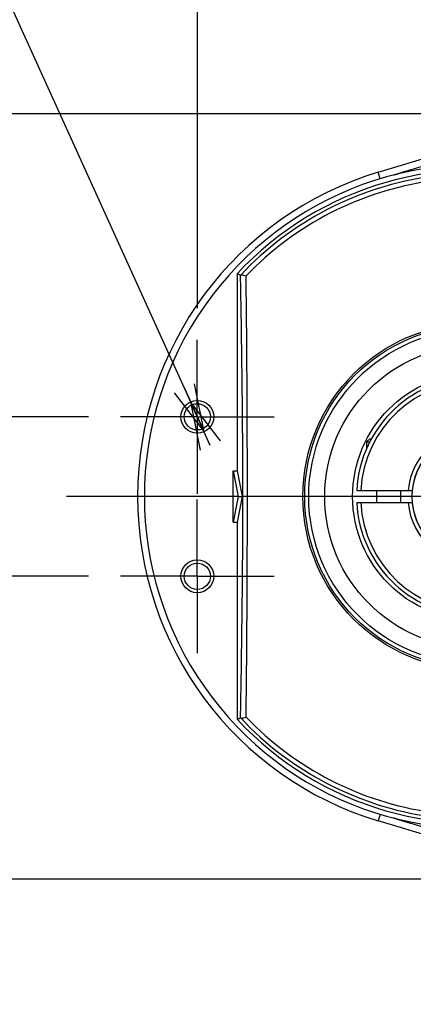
# Model space of a CAD drawing. Extents: x 0 to 2376, y 0 to 1680.
# Tile 4 of 33: x 605 to 655, y 224 to 348. Entities that reach past the tile are written whole.
import ezdxf

# ---------------------------------------------------------------- set-up
doc = ezdxf.new("R2010")
doc.units = 0
doc.header["$LTSCALE"] = 130.68
doc.linetypes.add('CENTER', pattern=[0.6, 0.375, -0.075, 0.075, -0.075])
doc.layers.get('0').update_dxf_attribs({"linetype": 'CONTINUOUS'})
doc.layers.add('95_ALL_DIM', color=7, linetype='CONTINUOUS')
doc.layers.add('DEFAULT_1', color=7, linetype='CENTER')
doc.styles.get("Standard").update_dxf_attribs({"font": 'txt', "width": 0.8})
doc.dimstyles.new('DIMSTYLE_1', dxfattribs={"dimtxt": 16, "dimasz": 6, "dimexe": 0.18, "dimexo": 0.0625, "dimgap": 0.09, "dimtad": 1, "dimdec": 3, "dimtxsty": 'STANDARD', "dimblk": 'OPEN', "dimblk1": 'OPEN', "dimblk2": 'OPEN', "dimcen": 0.09, "dimazin": 3, "dimtp": 0.2, "dimtm": 0.2, "dimtfac": 1, "dimtdec": 3, "dimtofl": 0, "dimtmove": 0, "dimatfit": 3, "dimtolj": 1})
doc.dimstyles.new('DIMSTYLE_4', dxfattribs={"dimtxt": 16, "dimasz": 6, "dimexe": 0.18, "dimexo": 0.0625, "dimgap": 0.09, "dimtad": 1, "dimtih": 1, "dimtoh": 1, "dimdec": 3, "dimtxsty": 'STANDARD', "dimblk": 'OPEN', "dimblk1": 'OPEN', "dimblk2": 'OPEN', "dimcen": 0.09, "dimazin": 3, "dimtol": 1, "dimtp": 0.012, "dimtfac": 0.6, "dimtdec": 3, "dimtofl": 0, "dimtmove": 0, "dimatfit": 3, "dimtolj": 1})
doc.dimstyles.new('DIMSTYLE_5', dxfattribs={"dimtxt": 16, "dimasz": 6, "dimexe": 0.18, "dimexo": 0.0625, "dimgap": 0.09, "dimtad": 1, "dimdec": 3, "dimtxsty": 'STANDARD', "dimblk": 'OPEN', "dimblk1": 'OPEN', "dimblk2": 'OPEN', "dimcen": 0.09, "dimazin": 3, "dimtp": 0.3, "dimtm": 0.3, "dimtfac": 1, "dimtdec": 3, "dimtofl": 0, "dimtmove": 0, "dimatfit": 3, "dimtolj": 1})
doc.dimstyles.new('DIMSTYLE_7', dxfattribs={"dimtxt": 16, "dimasz": 6, "dimexe": 0.18, "dimexo": 0.0625, "dimgap": 0.09, "dimtad": 1, "dimtih": 1, "dimtoh": 1, "dimdec": 3, "dimtxsty": 'STANDARD', "dimblk": 'OPEN', "dimblk1": 'OPEN', "dimblk2": 'OPEN', "dimcen": 0.09, "dimazin": 3, "dimtp": 0.1, "dimtm": 0.1, "dimtfac": 1, "dimtdec": 3, "dimtofl": 0, "dimtmove": 0, "dimatfit": 3, "dimtolj": 1})

# ---------------------------------------------------------------- blocks, each defined once
blk = doc.blocks.new('_OPEN')
at = {"color": 0, "linetype": 'BYBLOCK'}
for p, q in [((0, 0), (-1, 0.233)), ((-1, -0.233), (0, 0)), ((-1, 0), (0, 0))]:
    blk.add_line(p, q, dxfattribs=at)
blk = doc.blocks.new('*D9')
at = {"layer": '95_ALL_DIM', "color": 2, "linetype": 'CONTINUOUS'}
for p, q in [((1012.59, 225.02), (986.59, 165.5)), ((982.59, 165.5), (629.74, 165.5)), ((986.59, 165.5), (982.59, 165.5))]:
    blk.add_line(p, q, dxfattribs=at)
at = {"layer": '95_ALL_DIM', "color": 2, "linetype": 'CONTINUOUS', "xscale": 6, "yscale": 6, "zscale": 6, "rotation": 66.404385}
blk.add_blockref('_OPEN', (1012.59, 225.02), dxfattribs=at)
at = {"layer": '95_ALL_DIM', "color": 2, "linetype": 'CONTINUOUS'}
for s, height, width, p in [('(', 22.4, 0.8, (718.27, 170.3)), (')', 22.4, 0.8, (782.27, 170.3)), ('+0.012', 9.6, 0.8, (736.19, 183.1)), ('%%c', 16, 1.333333, (645.74, 173.5)), (' through hole', 16, 0.8, (800.19, 173.5)), ('6 H7', 16, 0.8, (667.07, 173.5)), (' 0', 9.6, 0.8, (736.19, 170.3))]:
    blk.add_text(s, height=height, dxfattribs=dict(at, width=width)).set_placement(p)
blk = doc.blocks.new('*D15')
at = {"layer": '95_ALL_DIM', "color": 2, "linetype": 'CONTINUOUS'}
for p, q in [((627.8, 311.42), (627.8, 425.77)), ((662.8, 341.77), (662.8, 425.77)), ((627.8, 421.77), (607.8, 421.77)), ((607.8, 421.77), (645.3, 421.77)), ((682.8, 421.77), (645.3, 421.77)), ((662.8, 421.77), (682.8, 421.77))]:
    blk.add_line(p, q, dxfattribs=at)
at = {"layer": '95_ALL_DIM', "color": 2, "linetype": 'CONTINUOUS', "xscale": 6, "yscale": 6, "zscale": 6}
blk.add_blockref('_OPEN', (627.8, 421.77), dxfattribs=at)
at = {"layer": '95_ALL_DIM', "color": 2, "linetype": 'CONTINUOUS', "xscale": 6, "yscale": 6, "zscale": 6, "rotation": 180}
blk.add_blockref('_OPEN', (662.8, 421.77), dxfattribs=at)
at = {"layer": '95_ALL_DIM', "color": 2, "linetype": 'CONTINUOUS', "width": 0.8}
blk.add_text('35', height=16, dxfattribs=at).set_placement((633.32, 425.77))
blk = doc.blocks.new('*D16')
at = {"layer": '95_ALL_DIM', "color": 2, "linetype": 'CONTINUOUS'}
for p, q in [((580.3, 297.77), (580.3, 317.77)), ((580.3, 317.77), (580.3, 287.77)), ((614.15, 297.77), (576.3, 297.77)), ((580.3, 257.77), (580.3, 287.77)), ((614.15, 277.77), (576.3, 277.77)), ((580.3, 277.77), (580.3, 257.77))]:
    blk.add_line(p, q, dxfattribs=at)
at = {"layer": '95_ALL_DIM', "color": 2, "linetype": 'CONTINUOUS', "xscale": 6, "yscale": 6, "zscale": 6}
for p, rotation in [((580.3, 297.77), 270), ((580.3, 277.77), 90)]:
    blk.add_blockref('_OPEN', p, dxfattribs=dict(at, rotation=rotation))
at = {"layer": '95_ALL_DIM', "color": 2, "linetype": 'CONTINUOUS', "width": 0.8}
blk.add_text('20', height=16, rotation=90, dxfattribs=at).set_placement((576.3, 274.99))
blk = doc.blocks.new('*D17')
at = {"layer": '95_ALL_DIM', "color": 2, "linetype": 'CONTINUOUS'}
for p, q in [((598.8, 361.63), (422, 361.63)), ((422, 361.63), (594.8, 361.63)), ((627.8, 297.77), (598.8, 361.63)), ((626.94, 299.65), (627.8, 297.77)), ((628.65, 295.89), (627.8, 297.77))]:
    blk.add_line(p, q, dxfattribs=at)
at = {"layer": '95_ALL_DIM', "color": 2, "linetype": 'CONTINUOUS', "xscale": 6, "yscale": 6, "zscale": 6}
for p, rotation in [((628.65, 295.89), 294.417505), ((626.94, 299.65), 114.417505)]:
    blk.add_blockref('_OPEN', p, dxfattribs=dict(at, rotation=rotation))
at = {"layer": '95_ALL_DIM', "color": 2, "linetype": 'CONTINUOUS', "width": 0.8}
for s, p in [('4 dipth8', (476.4, 365.63)), ('2-M', (438, 365.63))]:
    blk.add_text(s, height=16, dxfattribs=at).set_placement(p)
blk = doc.blocks.new('*D18')
at = {"layer": '95_ALL_DIM', "color": 2, "linetype": 'CONTINUOUS'}
for p, q in [((707.15, 335.77), (548.3, 335.77)), ((552.3, 335.77), (552.3, 287.77)), ((552.3, 239.77), (552.3, 287.77)), ((707.15, 239.77), (548.3, 239.77))]:
    blk.add_line(p, q, dxfattribs=at)
at = {"layer": '95_ALL_DIM', "color": 2, "linetype": 'CONTINUOUS', "xscale": 6, "yscale": 6, "zscale": 6}
for p, rotation in [((552.3, 335.77), 90), ((552.3, 239.77), 270)]:
    blk.add_blockref('_OPEN', p, dxfattribs=dict(at, rotation=rotation))
at = {"layer": '95_ALL_DIM', "color": 2, "linetype": 'CONTINUOUS', "width": 0.8}
blk.add_text('96', height=16, rotation=90, dxfattribs=at).set_placement((548.3, 275.8))

msp = doc.modelspace()

# ---------------------------------------------------------------- linework, layer by layer
at = {"color": 7, "linetype": 'CONTINUOUS'}
for p, q in [((650.4995, 328.4529), (686.5998, 339.3641)), ((650.7469, 327.6342), (650.4995, 328.4529)), ((632.7956, 315.7169), (632.7956, 290.9859)), ((649.4456, 295.0205), (649.0456, 294.6205)), ((649.0456, 294.6205), (649.0456, 293.7611)), ((649.0456, 294.6205), (649.4545, 294.6205)), ((649.4456, 295.0205), (649.6654, 295.0205)), ((632.2956, 284.5551), (632.2956, 290.9859)), ((632.2956, 290.9859), (632.9245, 287.7705)), ((632.2956, 290.9859), (632.7956, 290.9859)), ((632.7956, 290.9859), (633.4245, 287.7705)), ((647.8144, 288.5205), (654.7807, 288.5205)), ((650.2956, 288.5205), (650.2956, 287.0205)), ((653.2956, 288.5205), (653.2956, 287.0205)), ((632.9245, 287.7705), (632.2956, 284.5551)), ((633.4245, 287.7705), (632.7956, 284.5551)), ((632.9245, 287.7705), (633.4245, 287.7705)), ((647.8144, 287.0205), (654.7807, 287.0205)), ((632.2956, 284.5551), (632.7956, 284.5551)), ((632.7956, 284.5551), (632.7956, 259.8241)), ((650.7469, 247.9069), (650.4995, 247.0882)), ((686.5998, 236.1769), (650.4995, 247.0882))]:
    msp.add_line(p, q, dxfattribs=at)
for points in [[(633.2449, 315.5522), (633.2424, 315.5506), (633.24, 315.5492), (633.2378, 315.548), (633.2359, 315.547), (633.2341, 315.5463), (633.2325, 315.5458), (633.2312, 315.5456), (633.2301, 315.5455), (633.2291, 315.5458)], [(633.2449, 259.9889), (633.2424, 259.9905), (633.24, 259.9919), (633.2378, 259.993), (633.2359, 259.994), (633.2341, 259.9947), (633.2325, 259.9952), (633.2312, 259.9955), (633.2301, 259.9955), (633.2291, 259.9953)]]:
    msp.add_lwpolyline(points, dxfattribs=at)
for centre, radius in [((662.7956, 287.7705), 21.7444), ((662.7956, 287.7705), 21.5087), ((662.7956, 287.7705), 21), ((662.7956, 287.7705), 18.9996), ((662.7956, 287.7705), 15.5), ((627.7956, 297.7705), 2.0625), ((627.7956, 297.7705), 1.65), ((662.7956, 287.7705), 8), ((627.7956, 277.7705), 2.0625), ((627.7956, 277.7705), 1.65)]:
    msp.add_circle(centre, radius, dxfattribs=at)
for radius, start, end in [(41.6447, 75, 285), (41, 75, 137.029716), (42.5, 106.817328, 253.182672), (40.5594, 98.102931, 136.767386), (39.9929, 98.102941, 136.219676), (15, 182.865984, 177.134016), (14.5, 182.964898, 177.035102), (8.55, 185.032413, 174.967587), (8.05, 185.345869, 174.654131), (41, 222.970284, 285), (40.5594, 223.232614, 261.897069), (39.9929, 223.780402, 261.897053)]:
    msp.add_arc((662.7956, 287.7705), radius, start, end, dxfattribs=at)
for points, knots in [([(652.389, 328.094), (652.3672, 328.0884), (652.4848, 328.1264), (652.5313, 328.1405), (652.6365, 328.1735), (652.732, 328.203), (652.8315, 328.2337), (652.9265, 328.2631), (653.0187, 328.2915), (653.109, 328.3193), (653.1991, 328.3471), (653.2906, 328.3752), (653.385, 328.4042), (653.484, 328.4346), (653.5892, 328.467), (653.7024, 328.5017), (653.8251, 328.5394), (653.9592, 328.5806), (654.1062, 328.6257), (654.2679, 328.6753), (654.446, 328.7299), (654.6423, 328.7901), (654.8584, 328.8563), (655.0963, 328.9292), (655.3575, 329.0092), (655.644, 329.0969), (655.9573, 329.1928), (656.2992, 329.2974), (656.6713, 329.4112), (657.0751, 329.5347), (657.5132, 329.6685), (657.9911, 329.8145), (658.5178, 329.9753), (659.1044, 330.1542), (659.7626, 330.3547), (660.504, 330.5804), (661.342, 330.8352), (662.2676, 331.116), (662.9157, 331.3121), (663.249, 331.4129)], [0, 0, 0, 0, 0.00592449, 0.01362888, 0.02248991, 0.03183027, 0.04098357, 0.04973304, 0.05817558, 0.06645183, 0.07470413, 0.08307914, 0.09172609, 0.10079598, 0.11044106, 0.12081461, 0.13207092, 0.14436529, 0.15785408, 0.17269489, 0.18904667, 0.20706968, 0.22692545, 0.24877633, 0.27278477, 0.29911218, 0.32791735, 0.35935468, 0.39357269, 0.43071091, 0.4708937, 0.5145875, 0.56272484, 0.61637811, 0.67661052, 0.74449002, 0.82111298, 0.9080156, 1, 1, 1, 1]), ([(633.2291, 315.5458), (633.1811, 315.5648), (633.0849, 315.6028), (632.9404, 315.6599), (632.8439, 315.6979), (632.7956, 315.7169)], [0, 0, 0, 0, 0.33257754, 0.66591198, 1, 1, 1, 1]), ([(633.5196, 287.7705), (633.5196, 288.9756), (633.5156, 291.3973), (633.4977, 295.0583), (633.468, 298.7901), (633.4269, 302.6386), (633.3738, 306.6794), (633.3079, 311.0009), (633.2569, 313.9891), (633.2291, 315.5458)], [0, 0, 0, 0, 0.13015451, 0.26154874, 0.39539662, 0.5332087, 0.67722155, 0.83185379, 1, 1, 1, 1]), ([(633.2449, 315.5522), (633.2821, 315.5763), (633.4185, 315.5662), (633.6389, 315.5289), (633.8212, 315.4758), (633.9229, 315.4435)], [0, 0, 0, 0, 0.19168541, 0.53849993, 1, 1, 1, 1]), ([(634.0861, 287.7705), (634.0861, 288.9784), (634.0845, 291.4058), (634.0772, 295.0734), (634.0639, 298.8067), (634.0437, 302.6471), (634.0145, 306.6662), (633.9761, 310.9486), (633.9397, 313.9044), (633.9209, 315.4414)], [0, 0, 0, 0, 0.13095258, 0.26316987, 0.39761766, 0.53570182, 0.679524, 0.83335863, 1, 1, 1, 1]), ([(633.2291, 259.9953), (633.2569, 261.5518), (633.3079, 264.5398), (633.3738, 268.8611), (633.4269, 272.902), (633.468, 276.7508), (633.4977, 280.4828), (633.5156, 284.1438), (633.5196, 286.5655), (633.5196, 287.7705)], [0, 0, 0, 0, 0.16813287, 0.3227582, 0.46676586, 0.60460339, 0.73845379, 0.86985039, 1, 1, 1, 1]), ([(633.9209, 260.0996), (633.9398, 261.6364), (633.9761, 264.592), (634.0145, 268.8741), (634.0437, 272.8931), (634.0639, 276.7335), (634.0772, 280.4669), (634.0845, 284.1347), (634.0861, 286.5624), (634.0861, 287.7705)], [0, 0, 0, 0, 0.16662543, 0.32044731, 0.46425934, 0.60236255, 0.73680565, 0.86901912, 1, 1, 1, 1]), ([(632.7956, 259.8241), (632.8439, 259.8431), (632.9404, 259.8812), (633.0849, 259.9382), (633.1811, 259.9763), (633.2291, 259.9953)], [0, 0, 0, 0, 0.33408801, 0.66742242, 1, 1, 1, 1]), ([(633.2449, 259.9889), (633.2821, 259.9648), (633.4185, 259.9748), (633.6389, 260.0121), (633.8212, 260.0652), (633.9229, 260.0975)], [0, 0, 0, 0, 0.19168579, 0.53850008, 1, 1, 1, 1]), ([(653.7643, 247.0203), (653.7183, 247.0344), (653.6303, 247.0614), (653.5035, 247.1004), (653.3867, 247.1363), (653.2782, 247.1696), (653.1765, 247.2009), (653.0799, 247.2307), (652.987, 247.2593), (652.8961, 247.2873), (652.8064, 247.315), (652.7172, 247.3426), (652.6341, 247.3684), (652.5473, 247.3954), (652.4941, 247.412), (652.3582, 247.455), (652.389, 247.4471)], [0, 0, 0, 0, 0.10009792, 0.19180128, 0.27628761, 0.35472503, 0.42826974, 0.498063, 0.56522603, 0.63085089, 0.69607435, 0.76123703, 0.8240268, 0.88227453, 0.93386998, 1, 1, 1, 1]), ([(654.9246, 246.6645), (654.8443, 246.6891), (654.6906, 246.7362), (654.4702, 246.8037), (654.2693, 246.8653), (654.0865, 246.9214), (653.9202, 246.9724), (653.8146, 247.0048), (653.7643, 247.0203)], [0, 0, 0, 0, 0.20774584, 0.39727629, 0.56990145, 0.72697249, 0.86987189, 1, 1, 1, 1]), ([(663.249, 244.1282), (662.9342, 244.2233), (662.3254, 244.4076), (661.4542, 244.6718), (660.6626, 244.9124), (659.954, 245.128), (659.3177, 245.3218), (658.7437, 245.4969), (658.2223, 245.6559), (657.744, 245.802), (657.3001, 245.9376), (656.8852, 246.0644), (656.4966, 246.1832), (656.1339, 246.2942), (655.7966, 246.3974), (655.4842, 246.4931), (655.1963, 246.5812), (655.0125, 246.6375), (654.9246, 246.6645)], [0, 0, 0, 0, 0.11336119, 0.21928208, 0.31384633, 0.39856736, 0.47462416, 0.54319123, 0.60543874, 0.66253085, 0.71561348, 0.76544009, 0.81211347, 0.85568555, 0.89620815, 0.93373224, 0.96830694, 1, 1, 1, 1])]:
    msp.add_open_spline(points, degree=3, knots=knots, dxfattribs=at)
at = {"layer": 'DEFAULT_1', "color": 7, "linetype": 'CENTER'}
for p, q in [((627.7956, 297.7705), (627.7956, 307.4205)), ((627.7956, 297.7705), (618.1456, 297.7705)), ((627.7956, 297.7705), (627.7956, 288.1205)), ((627.7956, 297.7705), (637.4456, 297.7705)), ((632.9245, 287.7705), (611.3488, 287.7705)), ((627.7956, 277.7705), (627.7956, 287.4205)), ((662.7956, 287.7705), (633.4245, 287.7705)), ((627.7956, 277.7705), (618.1456, 277.7705)), ((627.7956, 277.7705), (627.7956, 268.1205)), ((627.7956, 277.7705), (637.4456, 277.7705))]:
    msp.add_line(p, q, dxfattribs=at)

# ---------------------------------------------------------------- dimensions: what is measured, and where the dimension line sits
at = {"layer": '95_ALL_DIM', "color": 2, "linetype": 'CONTINUOUS'}
for base, p1, p2, angle, dimstyle, picture, middle in [((627.7956, 421.7705), (662.7956, 341.7691), (627.7956, 311.4205), 180, 'DIMSTYLE_5', '*D15', (646.1216, 433.7705)), ((552.2956, 239.7705), (707.1456, 335.7705), (707.1456, 239.7705), 270, 'DIMSTYLE_5', '*D18', (540.2956, 288.5965)), ((580.2956, 277.7705), (614.1456, 297.7705), (614.1456, 277.7705), 270, 'DIMSTYLE_1', '*D16', (568.2956, 287.7872))]:
    dim = msp.add_linear_dim(base=base, p1=p1, p2=p2, angle=angle, dimstyle=dimstyle, dxfattribs=at)
    dim.commit()
    dim.dimension.update_dxf_attribs({"geometry": picture, "text_midpoint": middle, "dimtype": 160})
dim = msp.add_diameter_dim_2p(p1=(626.943, 299.6485), p2=(628.6482, 295.8925), text='2-M4 dipth8', dimstyle='DIMSTYLE_7', dxfattribs=at)
dim.commit()
dim.dimension.update_dxf_attribs({"geometry": '*D17', "text_midpoint": (508.4025, 373.6336), "dimtype": 163})
dim = msp.add_diameter_dim_2p(p1=(1012.5948, 225.0213), p2=(1014.9965, 230.5197), text='<> through hole', dimstyle='DIMSTYLE_4', override={"dimpost": '%%c<>H7'}, dxfattribs=at)
dim.commit()
dim.dimension.update_dxf_attribs({"geometry": '*D9', "text_midpoint": (806.1675, 181.4959), "dimtype": 163})

doc.saveas('drawing.dxf')
